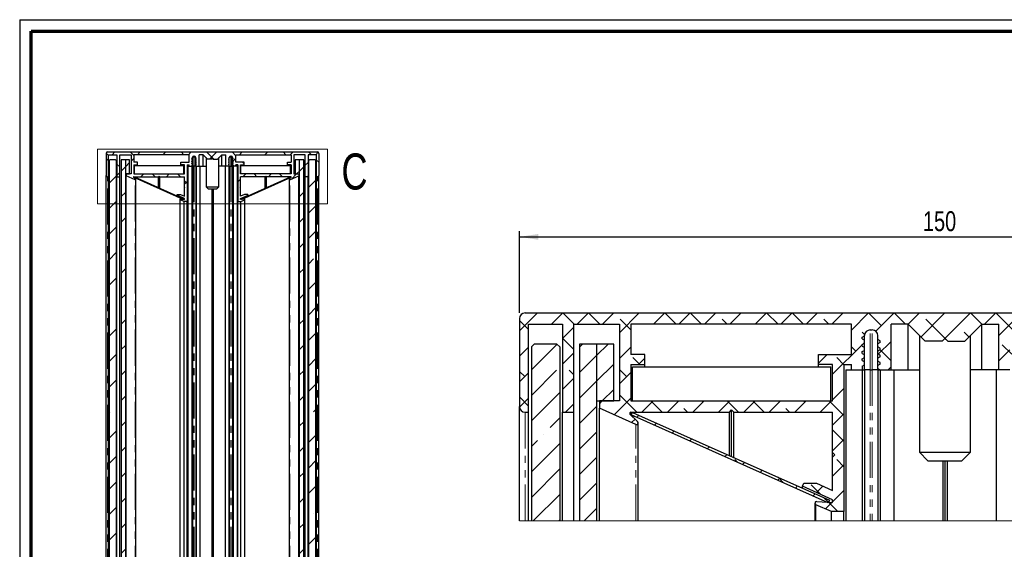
# Paper-space layout 'Section A DZ' of a CAD drawing. Header units: millimetres. Extents: x 7 to 291, y 7 to 204.
# Tile 4 of 5: x 7 to 180, y 111 to 204. Entities that reach past the tile are written whole.
import ezdxf

# ---------------------------------------------------------------- set-up
doc = ezdxf.new("R2010")
doc.units = ezdxf.units.MM
doc.linetypes.add('PHANTOM', pattern=[12.7, 6.35, -1.27, 1.27, -1.27, 1.27, -1.27])
doc.layers.add('LAYER2', color=7, linetype='Continuous')
doc.layers.add('LOGO', color=7, linetype='Continuous')
doc.styles.add('SLDTEXTSTYLE1', font='TXT', dxfattribs={"width": 0.75})
doc.dimstyles.new('SLDDIMSTYLE4', dxfattribs={"dimtxt": 3.5, "dimasz": 3.302, "dimexe": 0, "dimexo": 0.0625, "dimgap": 0.875, "dimtad": 1, "dimrnd": 1e-09, "dimzin": 12, "dimdsep": 46, "dimtxsty": 'SLDTEXTSTYLE1', "dimsah": 1, "dimcen": 0.09, "dimadec": 0, "dimazin": 3, "dimtfac": 1, "dimtofl": 0, "dimtmove": 0, "dimatfit": 3, "dimfxl": 1, "dimfrac": 2, "dimtolj": 1, "dimtzin": 12, "dimarcsym": 0})

# ---------------------------------------------------------------- blocks, each defined once
blk = doc.blocks.new('SW_HATCH_0')
at = {"color": 0, "linetype": 'Continuous', "lineweight": 18}
for p, q in [((0, 0), (3.16, 3.16)), ((1.6, 0.23), (0, 1.83)), ((3.16, 3.16), (3.16, 3.16)), ((5.65, 1.16), (7.65, 3.16)), ((9.65, 1.16), (7.65, 3.16)), ((10.14, 1.16), (12.14, 3.16)), ((14.14, 1.16), (12.14, 3.16)), ((14.63, 1.16), (16.63, 3.16)), ((17.6, -0.36), (21.12, 3.16)), ((19.6, 0.19), (17.75, 2.04)), ((21.12, 3.16), (21.12, 3.16)), ((23.61, 1.16), (25.61, 3.16)), ((27.61, 1.16), (25.61, 3.16)), ((28.1, 1.16), (30.1, 3.16)), ((32.1, 1.16), (30.1, 3.16)), ((32.59, 1.16), (34.59, 3.16)), ((36.59, 1.16), (35.71, 2.04)), ((37.08, 1.16), (39.08, 3.16)), ((41.57, 1.16), (43.57, 3.16)), ((45.57, 1.16), (43.57, 3.16)), ((46.06, 1.16), (48.06, 3.16)), ((50.06, 1.16), (48.06, 3.16)), ((50.55, 1.16), (52.55, 3.16)), ((54.55, 1.16), (53.67, 2.04)), ((55.04, 1.16), (57.04, 3.16)), ((58.5, 0.13), (61.53, 3.16)), ((63.77, 0.91), (61.53, 3.16)), ((62.8, -0.06), (66.02, 3.16)), ((68.02, 1.16), (66.02, 3.16)), ((68.5, 1.15), (70.51, 3.16)), ((70.75, -1.09), (75, 3.16)), ((75.51, -1.84), (71.63, 2.04)), ((74.49, -1.84), (79.49, 3.16)), ((75, 3.16), (75, 3.16)), ((81.5, 1.15), (79.49, 3.16)), ((81.98, 1.16), (83.98, 3.16)), ((87.2, -0.06), (83.98, 3.16)), ((84.5, -0.81), (88.47, 3.16)), ((89.16, -0.65), (92.96, 3.16)), ((91.5, 0.13), (89.59, 2.04)), ((95.45, 1.16), (97.45, 3.16)), ((99.45, 1.16), (97.45, 3.16)), ((99.94, 1.16), (101.94, 3.16)), ((103.94, 1.16), (101.94, 3.16)), ((104.43, 1.16), (106.43, 3.16)), ((108.43, 1.16), (107.55, 2.04)), ((108.92, 1.16), (110.92, 3.16)), ((113.41, 1.16), (115.41, 3.16)), ((117.41, 1.16), (115.41, 3.16)), ((117.9, 1.16), (119.9, 3.16)), ((121.9, 1.16), (119.9, 3.16)), ((122.39, 1.16), (124.39, 3.16)), ((126.39, 1.16), (125.51, 2.04)), ((126.88, 1.16), (128.88, 3.16)), ((130.4, 0.19), (133.37, 3.16)), ((135.37, 1.16), (133.37, 3.16)), ((135.86, 1.16), (137.86, 3.16)), ((139.86, 1.16), (137.86, 3.16)), ((140.35, 1.16), (142.35, 3.16)), ((144.35, 1.16), (143.47, 2.04)), ((144.84, 1.16), (146.84, 3.16)), ((148.4, 0.23), (150, 1.83)), ((7.6, -1.38), (9.6, 0.62)), ((142.35, -1.33), (140.4, 0.62)), ((9.6, -3.28), (7.6, -1.28)), ((60.84, -0.65), (60.41, -0.21)), ((79.25, -1.09), (78.37, -0.21)), ((132.4, -0.36), (132.25, -0.21)), ((140.4, -3.28), (142.4, -1.28)), ((0, -4.49), (1.6, -2.89)), ((2.1, -6.88), (6.62, -2.36)), ((10.6, -2.87), (11.13, -2.34)), ((13.6, -4.36), (15.62, -2.34)), ((17.6, -4.85), (19.6, -2.85)), ((55.2, -7.66), (60.43, -2.44)), ((59.28, -3.58), (58.5, -2.79)), ((60.52, -2.34), (60.83, -2.04)), ((63.24, -4.11), (65.5, -1.85)), ((65.5, -5.3), (63.55, -3.35)), ((84.5, -5.3), (86.45, -3.35)), ((86.76, -4.11), (85.1, -2.45)), ((89.44, -4.86), (91.5, -2.79)), ((128.76, -5.94), (132.4, -2.3)), ((131.13, -3.58), (130.4, -2.85)), ((133.4, -5.79), (136.4, -2.79)), ((136.4, -2.79), (136.85, -2.34)), ((145.72, -2.45), (145.72, -2.45)), ((148.4, -4.26), (150, -2.66)), ((149.09, -3.58), (148.4, -2.89)), ((7.6, -5.87), (9.6, -3.87)), ((10.6, -7.36), (13.6, -4.36)), ((21.24, -5.94), (20, -4.7)), ((21, -5.94), (22.1, -4.84)), ((52.7, -5.67), (54.23, -4.14)), ((57.2, -5.98), (55.92, -4.7)), ((94.8, -7.66), (91.84, -4.7)), ((92.8, -5.98), (94.64, -4.14)), ((129, -5.94), (127.9, -4.84)), ((136.4, -7.28), (139.4, -4.28)), ((142.4, -5.87), (140.4, -3.87)), ((142.9, -5.27), (144.6, -3.58)), ((142.9, -9.76), (147.9, -4.76)), ((13.6, -8.85), (16.6, -5.85)), ((18.87, -8.07), (17.6, -6.79)), ((65, -6.84), (65.5, -6.34)), ((130.4, -8.79), (132.4, -6.79)), ((140.4, -7.77), (142.4, -5.77)), ((0.91, -8.07), (0, -7.15)), ((0, -8.98), (1.6, -7.38)), ((2.1, -11.37), (6.53, -6.94)), ((7.6, -10.36), (9.6, -8.36)), ((9.6, -7.77), (8.77, -6.94)), ((17.6, -9.34), (19.6, -7.34)), ((92.8, -10.47), (94.8, -8.47)), ((132.4, -9.34), (130.4, -7.34)), ((133.4, -10.28), (136.4, -7.28)), ((148.4, -8.75), (150, -7.15)), ((150, -8.98), (148.4, -7.38)), ((7.65, -10.31), (7.6, -10.26)), ((10.6, -11.85), (13.6, -8.85)), ((14.6, -12.34), (16.6, -10.34)), ((55.2, -12.15), (57.2, -10.15)), ((136.4, -11.77), (139.4, -8.77)), ((140.4, -12.26), (142.4, -10.26)), ((142.4, -10.36), (141.23, -9.19)), ((143.47, -13.68), (147.9, -9.25)), ((1.6, -13.24), (0, -11.64)), ((0.01, -13.46), (1.6, -11.87)), ((2.1, -15.86), (7.1, -10.86)), ((16.66, -14.77), (19.6, -11.83)), ((20.66, -14.34), (17.6, -11.28)), ((94.8, -12.15), (94.08, -11.43)), ((129.34, -14.34), (132.4, -11.28)), ((133.34, -14.77), (130.4, -11.83)), ((135.83, -12.34), (136.4, -11.77)), ((148.4, -13.24), (150, -11.64)), ((149.99, -13.46), (148.4, -11.87)), ((8.11, -14.34), (9.6, -12.85)), ((10.6, -16.34), (13.6, -13.34)), ((14.1, -12.84), (14.6, -12.34)), ((14.38, -12.56), (14.17, -12.34)), ((21.58, -14.34), (23.58, -12.34)), ((25.15, -14.34), (23.15, -12.34)), ((26.07, -14.34), (28.07, -12.34)), ((29.64, -14.34), (28.98, -13.68)), ((30.56, -14.34), (32.56, -12.34)), ((32.34, -12.56), (32.13, -12.34)), ((35.05, -14.34), (37.05, -12.34)), ((38.62, -14.34), (36.62, -12.34)), ((39.54, -14.34), (41.54, -12.34)), ((43.11, -14.34), (41.11, -12.34)), ((44.03, -14.34), (46.03, -12.34)), ((47.6, -14.34), (46.94, -13.68)), ((48.52, -14.34), (50.52, -12.34)), ((50.3, -12.56), (50.09, -12.34)), ((53.01, -14.34), (55.01, -12.34)), ((57.04, -14.8), (54.58, -12.34)), ((92.8, -14.96), (95.42, -12.34)), ((96.99, -14.34), (94.99, -12.34)), ((97.91, -14.34), (99.91, -12.34)), ((101.48, -14.34), (100.82, -13.68)), ((102.4, -14.34), (104.4, -12.34)), ((104.19, -12.56), (103.97, -12.34)), ((106.89, -14.34), (108.89, -12.34)), ((110.46, -14.34), (108.46, -12.34)), ((111.38, -14.34), (113.38, -12.34)), ((114.95, -14.34), (112.95, -12.34)), ((115.87, -14.34), (117.87, -12.34)), ((119.44, -14.34), (118.78, -13.68)), ((120.36, -14.34), (122.36, -12.34)), ((122.15, -12.56), (121.93, -12.34)), ((124.85, -14.34), (126.85, -12.34)), ((128.42, -14.34), (126.42, -12.34)), ((133.45, -14.72), (135.83, -12.34)), ((136.4, -16.26), (139.4, -13.26)), ((142.9, -18.74), (147.9, -13.74)), ((5.4, -17.05), (7.1, -15.35)), ((19.77, -16.15), (20.37, -15.55)), ((20.68, -15.25), (21.05, -14.87)), ((55.2, -16.64), (57.2, -14.64)), ((92.96, -14.8), (92.8, -14.64)), ((127.73, -15.96), (128.71, -14.97)), ((23.78, -16.63), (24.16, -16.25)), ((126.22, -16.63), (125.84, -16.25)), ((4.28, -18.17), (4.28, -18.17)), ((10.6, -20.83), (13.6, -17.83)), ((26.89, -18.01), (27.27, -17.63)), ((30, -19.4), (30.37, -19.02)), ((57.2, -19.45), (55.2, -17.45)), ((92.8, -19.45), (94.8, -17.45)), ((119.63, -19.56), (120.62, -18.57)), ((123.11, -18.01), (122.73, -17.63)), ((136.4, -20.75), (139.4, -17.75)), ((2.1, -20.35), (3.16, -19.29)), ((2.1, -24.84), (7.1, -19.84)), ((33.1, -20.78), (33.48, -20.4)), ((55.2, -21.13), (57.2, -19.13)), ((94.8, -21.13), (92.8, -19.13)), ((116.9, -20.78), (116.52, -20.4)), ((142.9, -23.23), (145.72, -20.42)), ((146.84, -19.29), (146.84, -19.29)), ((10.6, -25.32), (13.6, -22.32)), ((36.21, -22.16), (36.59, -21.78)), ((92.8, -23.94), (94.65, -22.09)), ((111.54, -23.16), (112.53, -22.18)), ((136.4, -25.24), (139.4, -22.24)), ((38.46, -23.16), (37.96, -22.66)), ((39.32, -23.55), (39.69, -23.17)), ((55.2, -25.62), (57.2, -23.62)), ((57.2, -23.94), (55.92, -22.66)), ((94.8, -25.62), (92.8, -23.62)), ((110.68, -23.55), (110.31, -23.17)), ((142.9, -27.72), (147.9, -22.72)), ((2.1, -29.33), (7.1, -24.33)), ((42.42, -24.93), (42.8, -24.55)), ((45.53, -26.31), (45.91, -25.93)), ((46.55, -26.77), (45.57, -25.78)), ((103.45, -26.77), (104.43, -25.78)), ((107.58, -24.93), (107.2, -24.55)), ((10.6, -29.81), (13.6, -26.81)), ((48.64, -27.7), (49.02, -27.32)), ((53.07, -28.79), (51.43, -27.15)), ((52.35, -28.47), (53.49, -27.34)), ((92.8, -28.43), (94.8, -26.43)), ((97.45, -28.27), (96.51, -27.34)), ((96.93, -28.79), (98.88, -26.84)), ((101.36, -27.7), (100.98, -27.32)), ((136.4, -29.73), (139.4, -26.73)), ((144.6, -30.52), (147.9, -27.22)), ((2.49, -33.43), (7.1, -28.82)), ((51.74, -29.08), (52.12, -28.7)), ((54.46, -30.18), (53.66, -29.39)), ((55.2, -30.11), (57.2, -28.11)), ((94.8, -30.11), (94.08, -29.4)), ((95.54, -30.18), (96.34, -29.39)), ((53.94, -31.37), (55.08, -30.24)), ((56.12, -31.84), (54.47, -30.19)), ((93.88, -31.84), (95.53, -30.19)), ((96.06, -31.37), (94.92, -30.24)), ((137.19, -33.43), (139.4, -31.22)), ((11.47, -33.43), (13.6, -31.3)), ((143.47, -31.64), (143.47, -31.64)), ((146.17, -33.43), (147.9, -31.71)), ((6.98, -33.43), (7.1, -33.31))]:
    blk.add_line(p, q, dxfattribs=at)
blk = doc.blocks.new('_D_3')
at = {"layer": 'LOGO'}
for p, q in [((94.68, 152.15), (94.68, 166.54)), ((94.68, 165.54), (244.68, 165.54)), ((244.68, 152.15), (244.68, 166.54))]:
    blk.add_line(p, q, dxfattribs=at)
for points in [[(94.68, 165.54), (97.98, 165.03), (97.98, 166.05)], [(244.68, 165.54), (241.38, 166.05), (241.38, 165.03)]]:
    blk.add_solid(points, dxfattribs=at)
at = {"layer": 'LOGO', "insert": (165.8, 170.05), "char_height": 3.5, "attachment_point": 1, "style": 'SLDTEXTSTYLE1'}
blk.add_mtext('150', dxfattribs=at)

psp = doc.layouts.new('Section A DZ')

# ---------------------------------------------------------------- hatches: boundary and pattern name
at = {"linetype": 'Continuous', "lineweight": 18}
h = psp.add_hatch(dxfattribs=at)
h.set_pattern_fill('ANSI38', style=0)
edge = h.paths.add_edge_path(flags=0)
edge.add_line((37.012, 178.661), (36.912, 178.719))
edge.add_line((36.912, 178.719), (36.912, 178.794))
edge.add_line((36.912, 178.794), (37.012, 178.851))
edge.add_line((37.012, 178.851), (37.012, 178.978))
edge.add_line((37.012, 178.978), (36.912, 179.036))
edge.add_line((36.912, 179.036), (36.912, 179.111))
edge.add_line((36.912, 179.111), (37.012, 179.169))
edge.add_line((37.012, 179.169), (37.012, 179.296))
edge.add_line((37.012, 179.296), (36.912, 179.354))
edge.add_line((36.912, 179.354), (36.912, 179.429))
edge.add_line((36.912, 179.429), (37.012, 179.486))
edge.add_line((37.012, 179.486), (37.012, 179.5))
edge.add_arc((37.262, 179.5), 0.25, 90, 180, ccw=False)
edge.add_line((37.262, 179.75), (37.35, 179.75))
edge.add_arc((37.35, 179.5), 0.25, 0, 90, ccw=False)
edge.add_line((37.6, 179.5), (37.6, 179.328))
edge.add_line((37.6, 179.328), (37.7, 179.27))
edge.add_line((37.7, 179.27), (37.7, 179.195))
edge.add_line((37.7, 179.195), (37.6, 179.137))
edge.add_line((37.6, 179.137), (37.6, 179.01))
edge.add_line((37.6, 179.01), (37.7, 178.952))
edge.add_line((37.7, 178.952), (37.7, 178.877))
edge.add_line((37.7, 178.877), (37.6, 178.82))
edge.add_line((37.6, 178.82), (37.6, 178.693))
edge.add_line((37.6, 178.693), (37.7, 178.635))
edge.add_line((37.7, 178.635), (37.7, 178.56))
edge.add_line((37.7, 178.56), (37.6, 178.502))
edge.add_line((37.6, 178.502), (37.6, 178.375))
edge.add_line((37.6, 178.375), (37.7, 178.317))
edge.add_line((37.7, 178.317), (37.7, 178.242))
edge.add_line((37.7, 178.242), (37.6, 178.185))
edge.add_line((37.6, 178.185), (37.6, 178.058))
edge.add_line((37.6, 178.058), (37.7, 178))
edge.add_line((37.7, 178), (38.181, 178))
edge.add_line((38.181, 178), (38.181, 180))
edge.add_line((38.181, 180), (38.931, 180))
edge.add_line((38.931, 180), (39.681, 179.25))
edge.add_line((39.681, 179.25), (40.431, 179.25))
edge.add_line((40.431, 179.25), (40.556, 179.375))
edge.add_line((40.556, 179.375), (40.681, 179.25))
edge.add_line((40.681, 179.25), (41.431, 179.25))
edge.add_line((41.431, 179.25), (42.181, 180))
edge.add_line((42.181, 180), (42.931, 180))
edge.add_line((42.931, 180), (42.931, 178))
edge.add_line((42.931, 178), (43.412, 178))
edge.add_line((43.412, 178), (43.512, 178.058))
edge.add_line((43.512, 178.058), (43.512, 178.185))
edge.add_line((43.512, 178.185), (43.412, 178.242))
edge.add_line((43.412, 178.242), (43.412, 178.317))
edge.add_line((43.412, 178.317), (43.512, 178.375))
edge.add_line((43.512, 178.375), (43.512, 178.502))
edge.add_line((43.512, 178.502), (43.412, 178.56))
edge.add_line((43.412, 178.56), (43.412, 178.635))
edge.add_line((43.412, 178.635), (43.512, 178.693))
edge.add_line((43.512, 178.693), (43.512, 178.82))
edge.add_line((43.512, 178.82), (43.412, 178.877))
edge.add_line((43.412, 178.877), (43.412, 178.952))
edge.add_line((43.412, 178.952), (43.512, 179.01))
edge.add_line((43.512, 179.01), (43.512, 179.137))
edge.add_line((43.512, 179.137), (43.412, 179.195))
edge.add_line((43.412, 179.195), (43.412, 179.27))
edge.add_line((43.412, 179.27), (43.512, 179.328))
edge.add_line((43.512, 179.328), (43.512, 179.5))
edge.add_arc((43.762, 179.5), 0.25, 90, 180, ccw=False)
edge.add_line((43.762, 179.75), (43.85, 179.75))
edge.add_arc((43.85, 179.5), 0.25, 0, 90, ccw=False)
edge.add_line((44.1, 179.5), (44.1, 179.486))
edge.add_line((44.1, 179.486), (44.2, 179.429))
edge.add_line((44.2, 179.429), (44.2, 179.354))
edge.add_line((44.2, 179.354), (44.1, 179.296))
edge.add_line((44.1, 179.296), (44.1, 179.169))
edge.add_line((44.1, 179.169), (44.2, 179.111))
edge.add_line((44.2, 179.111), (44.2, 179.036))
edge.add_line((44.2, 179.036), (44.1, 178.978))
edge.add_line((44.1, 178.978), (44.1, 178.851))
edge.add_line((44.1, 178.851), (44.2, 178.794))
edge.add_line((44.2, 178.794), (44.2, 178.719))
edge.add_line((44.2, 178.719), (44.1, 178.661))
edge.add_line((44.1, 178.661), (44.1, 178.534))
edge.add_line((44.1, 178.534), (44.2, 178.476))
edge.add_line((44.2, 178.476), (44.2, 178.401))
edge.add_line((44.2, 178.401), (44.1, 178.343))
edge.add_line((44.1, 178.343), (44.1, 178.216))
edge.add_line((44.1, 178.216), (44.2, 178.159))
edge.add_line((44.2, 178.159), (44.2, 178))
edge.add_line((44.2, 178), (44.681, 178))
edge.add_line((44.681, 178), (44.681, 178.225))
edge.add_line((44.681, 178.225), (45.006, 178.225))
edge.add_line((45.006, 178.225), (45.006, 171.75))
edge.add_line((45.006, 171.75), (45.556, 171.75))
edge.add_line((45.556, 171.75), (46.241, 172.055))
edge.add_arc((46.211, 172.123), 0.075, 294, 454)
edge.add_line((46.205, 172.198), (45.506, 172.149))
edge.add_line((45.506, 172.149), (45.506, 172.275))
edge.add_line((45.506, 172.275), (46.837, 172.868))
edge.add_line((46.837, 172.868), (46.778, 173))
edge.add_line((46.778, 173), (46.212, 173))
edge.add_line((46.212, 173), (45.506, 172.685))
edge.add_line((45.506, 172.685), (45.506, 174.15))
edge.add_line((45.506, 174.15), (45.406, 174.25))
edge.add_line((45.406, 174.25), (45.506, 174.35))
edge.add_line((45.506, 174.35), (45.506, 176.125))
edge.add_line((45.506, 176.125), (49.856, 176.125))
edge.add_line((49.856, 176.125), (49.956, 176.225))
edge.add_line((49.956, 176.225), (50.056, 176.125))
edge.add_line((50.056, 176.125), (54.405, 176.125))
edge.add_arc((54.405, 176.075), 0.05, -46, 90, ccw=False)
edge.add_line((54.439, 176.039), (54.104, 175.715))
edge.add_arc((54.156, 175.661), 0.075, 134, 294)
edge.add_line((54.187, 175.592), (55.781, 176.302))
edge.add_line((55.781, 176.302), (55.781, 176.625))
edge.add_line((55.781, 176.625), (54.906, 176.625))
edge.add_line((54.906, 176.625), (54.906, 180))
edge.add_line((54.906, 180), (56.906, 180))
edge.add_line((56.906, 180), (56.906, 176.125))
edge.add_line((56.906, 176.125), (57.406, 176.125))
edge.add_line((57.406, 176.125), (57.406, 180))
edge.add_line((57.406, 180), (58.906, 180))
edge.add_line((58.906, 180), (58.906, 176.125))
edge.add_line((58.906, 176.125), (59.056, 176.125))
edge.add_arc((59.056, 176.375), 0.25, 270, 360)
edge.add_line((59.306, 176.375), (59.306, 180.25))
edge.add_arc((59.056, 180.25), 0.25, 0, 90)
edge.add_line((59.056, 180.5), (22.056, 180.5))
edge.add_arc((22.056, 180.25), 0.25, 90, 180)
edge.add_line((21.806, 180.25), (21.806, 176.375))
edge.add_arc((22.056, 176.375), 0.25, 180, 270)
edge.add_line((22.056, 176.125), (22.206, 176.125))
edge.add_line((22.206, 176.125), (22.206, 180))
edge.add_line((22.206, 180), (23.706, 180))
edge.add_line((23.706, 180), (23.706, 176.125))
edge.add_line((23.706, 176.125), (24.206, 176.125))
edge.add_line((24.206, 176.125), (24.206, 180))
edge.add_line((24.206, 180), (26.206, 180))
edge.add_line((26.206, 180), (26.206, 176.625))
edge.add_line((26.206, 176.625), (25.331, 176.625))
edge.add_line((25.331, 176.625), (25.331, 176.302))
edge.add_line((25.331, 176.302), (26.926, 175.592))
edge.add_arc((26.956, 175.661), 0.075, 246, 406)
edge.add_line((27.008, 175.715), (26.673, 176.039))
edge.add_arc((26.707, 176.075), 0.05, 90, 226, ccw=False)
edge.add_line((26.707, 176.125), (31.056, 176.125))
edge.add_line((31.056, 176.125), (31.156, 176.225))
edge.add_line((31.156, 176.225), (31.256, 176.125))
edge.add_line((31.256, 176.125), (35.606, 176.125))
edge.add_line((35.606, 176.125), (35.606, 174.35))
edge.add_line((35.606, 174.35), (35.706, 174.25))
edge.add_line((35.706, 174.25), (35.606, 174.15))
edge.add_line((35.606, 174.15), (35.606, 172.685))
edge.add_line((35.606, 172.685), (34.9, 173))
edge.add_line((34.9, 173), (34.334, 173))
edge.add_line((34.334, 173), (34.275, 172.868))
edge.add_line((34.275, 172.868), (35.606, 172.275))
edge.add_line((35.606, 172.275), (35.606, 172.149))
edge.add_line((35.606, 172.149), (34.907, 172.198))
edge.add_arc((34.901, 172.123), 0.075, 86, 246)
edge.add_line((34.871, 172.055), (35.556, 171.75))
edge.add_line((35.556, 171.75), (36.106, 171.75))
edge.add_line((36.106, 171.75), (36.106, 178.225))
edge.add_line((36.106, 178.225), (36.431, 178.225))
edge.add_line((36.431, 178.225), (36.431, 178))
edge.add_line((36.431, 178), (36.912, 178))
edge.add_line((36.912, 178), (36.912, 178.159))
edge.add_line((36.912, 178.159), (37.012, 178.216))
edge.add_line((37.012, 178.216), (37.012, 178.343))
edge.add_line((37.012, 178.343), (36.912, 178.401))
edge.add_line((36.912, 178.401), (36.912, 178.476))
edge.add_line((36.912, 178.476), (37.012, 178.534))
edge.add_line((37.012, 178.534), (37.012, 178.661))
h.paths.add_polyline_path([(53.781, 178.225), (54.406, 178.225), (54.406, 176.625), (45.506, 176.625), (45.506, 178.225), (46.131, 178.225), (46.131, 178.675), (44.681, 178.675), (44.681, 180), (54.406, 180), (54.406, 178.675), (53.781, 178.675)], flags=0)
h.paths.add_polyline_path([(26.706, 176.625), (26.706, 178.225), (27.331, 178.225), (27.331, 178.675), (26.706, 178.675), (26.706, 180), (36.431, 180), (36.431, 178.675), (34.981, 178.675), (34.981, 178.225), (35.606, 178.225), (35.606, 176.625)], flags=0)
h = psp.add_hatch(dxfattribs=at)
h.set_pattern_fill('ANSI35', style=0)
h.paths.add_polyline_path([(23.581, 63), (23.581, 179), (23.456, 179.125), (22.456, 179.125), (22.331, 179), (22.331, 63), (22.456, 62.875), (23.456, 62.875)], flags=0)
h = psp.add_hatch(dxfattribs=at)
h.set_pattern_fill('ANSI31', style=0)
h.paths.add_polyline_path([(25.206, 62.875), (25.206, 179.125), (24.456, 179.125), (24.456, 62.875)], flags=0)
h = psp.add_hatch(dxfattribs=at)
h.set_pattern_fill('ANSI31', style=0)
h.paths.add_polyline_path([(25.206, 179.125), (25.206, 176.625), (25.956, 176.625), (25.956, 179.125)], flags=0)
h = psp.add_hatch(dxfattribs=at)
h.set_pattern_fill('ANSI31', style=0)
h.paths.add_polyline_path([(55.156, 179.125), (55.156, 176.625), (55.906, 176.625), (55.906, 179.125)], flags=0)
h = psp.add_hatch(dxfattribs=at)
h.set_pattern_fill('ANSI31', style=0)
h.paths.add_polyline_path([(55.906, 179.125), (55.906, 62.875), (56.656, 62.875), (56.656, 179.125)], flags=0)
h = psp.add_hatch(dxfattribs=at)
h.set_pattern_fill('ANSI35', style=0)
h.paths.add_polyline_path([(58.656, 179.125), (57.656, 179.125), (57.531, 179), (57.531, 63), (57.656, 62.875), (58.656, 62.875), (58.781, 63), (58.781, 179)], flags=0)
h = psp.add_hatch(dxfattribs=at)
h.set_pattern_fill('ANSI38', style=0)
h.paths.add_polyline_path([(35.411, 172.143), (35.461, 172.257), (26.783, 176.121), (26.732, 176.007)], flags=0)
h = psp.add_hatch(dxfattribs=at)
h.set_pattern_fill('ANSI38', style=0)
h.paths.add_polyline_path([(45.651, 172.257), (45.702, 172.143), (54.38, 176.007), (54.329, 176.121)], flags=0)

# ---------------------------------------------------------------- linework, layer by layer
at = {"color": 7, "linetype": 'Continuous', "lineweight": 18}
for p, q in [((20.268, 180.967), (60.844, 180.967)), ((20.268, 180.967), (20.268, 171.352)), ((60.844, 180.967), (60.844, 171.352)), ((20.268, 171.352), (60.844, 171.352)), ((94.679, 115.56), (244.679, 115.56))]:
    psp.add_line(p, q, dxfattribs=at)
at = {"color": 7, "linetype": 'Continuous', "lineweight": 25}
for p, q in [((21.806, 180.25), (21.806, 176.375)), ((22.056, 180.5), (59.056, 180.5)), ((22.206, 180), (23.706, 180)), ((22.206, 176.125), (22.206, 180)), ((22.456, 179.125), (22.331, 179)), ((22.331, 179), (22.331, 63)), ((23.456, 179.125), (22.456, 179.125)), ((23.581, 179), (23.456, 179.125)), ((23.581, 179), (23.581, 63)), ((23.706, 180), (23.706, 176.125)), ((24.206, 180), (26.206, 180)), ((24.206, 176.125), (24.206, 180)), ((25.206, 179.125), (24.456, 179.125)), ((24.456, 179.125), (24.456, 62.875)), ((25.206, 179.125), (25.206, 62.875)), ((25.956, 179.125), (25.206, 179.125)), ((25.206, 179.125), (25.206, 176.625)), ((25.956, 176.625), (25.956, 179.125)), ((26.206, 180), (26.206, 176.625)), ((36.431, 180), (26.706, 180)), ((26.706, 180), (26.706, 178.675)), ((36.431, 178.675), (36.431, 180)), ((36.912, 179.429), (37.012, 179.486)), ((36.912, 179.354), (36.912, 179.429)), ((36.912, 179.354), (37.012, 179.296)), ((36.912, 179.111), (37.012, 179.169)), ((36.912, 179.036), (36.912, 179.111)), ((36.912, 179.036), (37.012, 178.978)), ((36.912, 178.794), (37.012, 178.851)), ((36.912, 178.719), (36.912, 178.794)), ((37.012, 179.486), (37.012, 179.5)), ((37.012, 179.296), (37.012, 179.486)), ((37.012, 179.169), (37.012, 179.296)), ((37.012, 178.978), (37.012, 179.169)), ((37.012, 178.851), (37.012, 178.978)), ((37.012, 178.661), (37.012, 178.851)), ((37.262, 179.75), (37.35, 179.75)), ((37.6, 179.328), (37.6, 179.5)), ((37.7, 179.27), (37.6, 179.328)), ((37.6, 179.137), (37.6, 179.328)), ((37.7, 179.195), (37.6, 179.137)), ((37.6, 179.01), (37.6, 179.137)), ((37.7, 178.952), (37.6, 179.01)), ((37.6, 178.82), (37.6, 179.01)), ((37.7, 178.877), (37.6, 178.82)), ((37.6, 178.693), (37.6, 178.82)), ((37.7, 179.195), (37.7, 179.27)), ((37.7, 178.877), (37.7, 178.952)), ((38.931, 180), (38.181, 180)), ((38.181, 178), (38.181, 180)), ((39.681, 179.25), (38.931, 180)), ((38.931, 178), (38.931, 180)), ((39.431, 179.5), (39.431, 174.362)), ((40.431, 179.25), (39.681, 179.25)), ((40.431, 179.25), (40.556, 179.375)), ((40.681, 179.25), (40.556, 179.375)), ((40.681, 179.25), (41.431, 179.25)), ((41.431, 179.25), (42.181, 180)), ((41.681, 174.362), (41.681, 179.5)), ((42.181, 180), (42.931, 180)), ((42.181, 178), (42.181, 180)), ((42.931, 178), (42.931, 180)), ((43.412, 179.27), (43.512, 179.328)), ((43.412, 179.195), (43.412, 179.27)), ((43.412, 179.195), (43.512, 179.137)), ((43.412, 178.952), (43.512, 179.01)), ((43.412, 178.877), (43.412, 178.952)), ((43.412, 178.877), (43.512, 178.82)), ((43.512, 179.328), (43.512, 179.5)), ((43.512, 179.137), (43.512, 179.328)), ((43.512, 179.01), (43.512, 179.137)), ((43.512, 178.82), (43.512, 179.01)), ((43.512, 178.693), (43.512, 178.82)), ((43.85, 179.75), (43.762, 179.75)), ((44.1, 179.486), (44.1, 179.5)), ((44.2, 179.429), (44.1, 179.486)), ((44.1, 179.296), (44.1, 179.486)), ((44.2, 179.354), (44.1, 179.296)), ((44.1, 179.169), (44.1, 179.296)), ((44.2, 179.111), (44.1, 179.169)), ((44.1, 178.978), (44.1, 179.169)), ((44.2, 179.036), (44.1, 178.978)), ((44.1, 178.851), (44.1, 178.978)), ((44.2, 178.794), (44.1, 178.851)), ((44.1, 178.661), (44.1, 178.851)), ((44.2, 179.354), (44.2, 179.429)), ((44.2, 179.036), (44.2, 179.111)), ((44.2, 178.719), (44.2, 178.794)), ((44.681, 180), (54.406, 180)), ((44.681, 178.675), (44.681, 180)), ((54.406, 180), (54.406, 178.675)), ((56.906, 180), (54.906, 180)), ((54.906, 180), (54.906, 176.625)), ((55.906, 179.125), (55.156, 179.125)), ((55.156, 179.125), (55.156, 176.625)), ((56.656, 179.125), (55.906, 179.125)), ((55.906, 62.875), (55.906, 179.125)), ((55.906, 176.625), (55.906, 179.125)), ((56.656, 62.875), (56.656, 179.125)), ((56.906, 176.125), (56.906, 180)), ((58.906, 180), (57.406, 180)), ((57.406, 180), (57.406, 176.125)), ((57.656, 179.125), (57.531, 179)), ((57.531, 63), (57.531, 179)), ((58.656, 179.125), (57.656, 179.125)), ((58.781, 179), (58.656, 179.125)), ((58.781, 63), (58.781, 179)), ((58.906, 176.125), (58.906, 180)), ((59.306, 180.25), (59.306, 176.375)), ((27.331, 178.675), (26.706, 178.675)), ((26.706, 178.225), (27.331, 178.225)), ((26.706, 178.225), (26.706, 176.625)), ((26.781, 178.125), (35.531, 178.125)), ((26.781, 176.625), (26.781, 178.125)), ((27.331, 178.225), (27.331, 178.675)), ((27.331, 178.125), (27.331, 178.225)), ((34.981, 178.225), (34.981, 178.675)), ((34.981, 178.675), (36.431, 178.675)), ((35.606, 178.225), (34.981, 178.225)), ((34.981, 178.125), (34.981, 178.225)), ((35.531, 176.625), (35.531, 178.125)), ((35.606, 176.625), (35.606, 178.225)), ((36.106, 178.225), (36.431, 178.225)), ((36.106, 178.225), (36.106, 171.75)), ((36.181, 178), (36.181, 64.25)), ((36.181, 178), (36.431, 178)), ((36.431, 178), (36.431, 178.225)), ((36.431, 178), (36.912, 178)), ((36.912, 178.719), (37.012, 178.661)), ((36.912, 178.476), (37.012, 178.534)), ((36.912, 178.401), (36.912, 178.476)), ((36.912, 178.401), (37.012, 178.343)), ((36.912, 178.159), (37.012, 178.216)), ((36.912, 178.159), (36.912, 178)), ((36.912, 178), (36.912, 64.25)), ((36.912, 178), (37.012, 178)), ((37.012, 178.534), (37.012, 178.661)), ((37.012, 178.343), (37.012, 178.534)), ((37.012, 178.216), (37.012, 178.343)), ((37.012, 178), (37.012, 178.216)), ((37.012, 178), (37.012, 64.25)), ((37.262, 178), (37.012, 178)), ((37.262, 178), (37.35, 178)), ((37.6, 178), (37.35, 178)), ((37.7, 178.635), (37.6, 178.693)), ((37.6, 178.502), (37.6, 178.693)), ((37.7, 178.56), (37.6, 178.502)), ((37.6, 178.375), (37.6, 178.502)), ((37.7, 178.317), (37.6, 178.375)), ((37.6, 178.185), (37.6, 178.375)), ((37.7, 178.242), (37.6, 178.185)), ((37.6, 178.058), (37.6, 178.185)), ((37.6, 178.058), (37.7, 178)), ((37.6, 178), (37.6, 178.058)), ((37.6, 178), (37.6, 64.25)), ((37.6, 178), (37.7, 178)), ((37.7, 178.56), (37.7, 178.635)), ((37.7, 178.242), (37.7, 178.317)), ((37.7, 178), (38.181, 178)), ((37.7, 178), (37.7, 64.25)), ((38.181, 178), (38.306, 178)), ((38.306, 178), (38.306, 64.25)), ((38.306, 178), (39.431, 178)), ((42.806, 178), (41.681, 178)), ((42.806, 178), (42.806, 64.25)), ((42.931, 178), (42.806, 178)), ((43.412, 178), (42.931, 178)), ((43.412, 178.635), (43.512, 178.693)), ((43.412, 178.56), (43.412, 178.635)), ((43.412, 178.56), (43.512, 178.502)), ((43.412, 178.317), (43.512, 178.375)), ((43.412, 178.242), (43.412, 178.317)), ((43.412, 178.242), (43.512, 178.185)), ((43.512, 178.058), (43.412, 178)), ((43.412, 178), (43.412, 64.25)), ((43.512, 178), (43.412, 178)), ((43.512, 178.502), (43.512, 178.693)), ((43.512, 178.375), (43.512, 178.502)), ((43.512, 178.185), (43.512, 178.375)), ((43.512, 178.058), (43.512, 178.185)), ((43.512, 178), (43.512, 178.058)), ((43.512, 178), (43.512, 64.25)), ((43.512, 178), (43.762, 178)), ((43.85, 178), (43.762, 178)), ((43.85, 178), (44.1, 178)), ((44.2, 178.719), (44.1, 178.661)), ((44.1, 178.534), (44.1, 178.661)), ((44.2, 178.476), (44.1, 178.534)), ((44.1, 178.343), (44.1, 178.534)), ((44.2, 178.401), (44.1, 178.343)), ((44.1, 178.216), (44.1, 178.343)), ((44.2, 178.159), (44.1, 178.216)), ((44.1, 178), (44.1, 178.216)), ((44.1, 178), (44.1, 64.25)), ((44.2, 178), (44.1, 178)), ((44.2, 178.401), (44.2, 178.476)), ((44.2, 178.159), (44.2, 178)), ((44.681, 178), (44.2, 178)), ((44.2, 178), (44.2, 64.25)), ((46.131, 178.675), (44.681, 178.675)), ((45.006, 178.225), (44.681, 178.225)), ((44.681, 178), (44.681, 178.225)), ((44.931, 178), (44.681, 178)), ((44.931, 178), (44.931, 64.25)), ((45.006, 178.225), (45.006, 171.75)), ((45.506, 178.225), (46.131, 178.225)), ((45.506, 176.625), (45.506, 178.225)), ((45.581, 178.125), (54.331, 178.125)), ((45.581, 176.625), (45.581, 178.125)), ((46.131, 178.225), (46.131, 178.675)), ((46.131, 178.125), (46.131, 178.225)), ((53.781, 178.225), (53.781, 178.675)), ((53.781, 178.675), (54.406, 178.675)), ((54.406, 178.225), (53.781, 178.225)), ((53.781, 178.125), (53.781, 178.225)), ((54.331, 176.625), (54.331, 178.125)), ((54.406, 178.225), (54.406, 176.625)), ((21.806, 65.875), (21.806, 176.375)), ((22.056, 176.125), (22.206, 176.125)), ((22.206, 66.125), (22.206, 176.125)), ((23.706, 176.125), (24.206, 176.125)), ((23.706, 66.125), (23.706, 176.125)), ((24.206, 66.125), (24.206, 176.125)), ((25.206, 176.625), (25.956, 176.625)), ((25.331, 176.625), (25.331, 176.302)), ((26.206, 176.625), (25.331, 176.625)), ((26.926, 175.592), (25.331, 176.302)), ((25.331, 65.947), (25.331, 176.302)), ((27.008, 175.715), (26.673, 176.039)), ((26.706, 176.625), (35.606, 176.625)), ((26.707, 176.125), (31.056, 176.125)), ((26.732, 176.007), (26.783, 176.121)), ((35.411, 172.143), (26.732, 176.007)), ((26.747, 175.967), (26.747, 176)), ((26.747, 176), (26.881, 175.941)), ((26.747, 176), (26.748, 176)), ((26.783, 176.121), (35.461, 172.257)), ((27.031, 66.589), (27.031, 175.661)), ((31.056, 176.125), (31.156, 176.225)), ((31.056, 174.219), (31.056, 176.125)), ((31.156, 176.225), (31.256, 176.125)), ((31.156, 174.174), (31.156, 176.225)), ((31.256, 176.125), (35.606, 176.125)), ((31.256, 174.13), (31.256, 176.125)), ((35.606, 174.35), (35.606, 176.125)), ((54.406, 176.625), (45.506, 176.625)), ((49.856, 176.125), (45.506, 176.125)), ((45.506, 174.35), (45.506, 176.125)), ((45.651, 172.257), (54.329, 176.121)), ((54.38, 176.007), (45.702, 172.143)), ((49.956, 176.225), (49.856, 176.125)), ((49.856, 174.13), (49.856, 176.125)), ((50.056, 176.125), (49.956, 176.225)), ((49.956, 174.174), (49.956, 176.225)), ((54.405, 176.125), (50.056, 176.125)), ((50.056, 174.219), (50.056, 176.125)), ((54.081, 175.661), (54.081, 66.589)), ((54.104, 175.715), (54.439, 176.039)), ((54.187, 175.592), (55.781, 176.302)), ((54.231, 175.941), (54.365, 176)), ((54.329, 176.121), (54.38, 176.007)), ((54.365, 176), (54.364, 176)), ((54.365, 176), (54.365, 175.967)), ((54.906, 176.625), (55.781, 176.625)), ((55.156, 176.625), (55.906, 176.625)), ((55.781, 176.625), (55.781, 176.302)), ((55.781, 65.947), (55.781, 176.302)), ((57.406, 176.125), (56.906, 176.125)), ((56.906, 66.125), (56.906, 176.125)), ((57.406, 66.125), (57.406, 176.125)), ((59.056, 176.125), (58.906, 176.125)), ((58.906, 66.125), (58.906, 176.125)), ((59.306, 65.875), (59.306, 176.375)), ((35.706, 174.25), (35.606, 174.35)), ((35.606, 174.15), (35.606, 174.35)), ((35.706, 174.25), (35.606, 174.15)), ((35.606, 172.685), (35.606, 174.15)), ((39.431, 174.362), (39.806, 173.987)), ((39.431, 174.362), (40.868, 174.362)), ((39.806, 173.987), (40.764, 173.987)), ((40.456, 173.987), (40.456, 64.25)), ((40.556, 173.987), (40.556, 64.25)), ((40.656, 173.987), (40.656, 64.25)), ((40.764, 173.987), (41.306, 173.987)), ((40.868, 174.362), (41.681, 174.362)), ((41.306, 173.987), (41.681, 174.362)), ((45.406, 174.25), (45.506, 174.35)), ((45.406, 174.25), (45.506, 174.15)), ((45.506, 174.15), (45.506, 174.35)), ((45.506, 172.685), (45.506, 174.15)), ((34.275, 172.868), (34.334, 173)), ((35.606, 172.275), (34.275, 172.868)), ((34.275, 172.786), (34.275, 172.868)), ((34.334, 173), (34.9, 173)), ((34.826, 172.123), (34.826, 70.126)), ((35.556, 171.75), (34.871, 172.055)), ((34.9, 173), (35.606, 172.685)), ((34.907, 172.198), (35.606, 172.149)), ((35.461, 172.257), (35.411, 172.143)), ((35.42, 172.164), (35.425, 172.162)), ((35.428, 172.183), (35.477, 172.162)), ((35.431, 172.162), (35.477, 172.162)), ((35.477, 172.158), (35.477, 172.162)), ((35.606, 172.149), (35.606, 172.275)), ((46.212, 173), (45.506, 172.685)), ((45.506, 172.275), (46.837, 172.868)), ((45.506, 172.149), (45.506, 172.275)), ((46.205, 172.198), (45.506, 172.149)), ((45.556, 171.75), (46.241, 172.055)), ((45.636, 172.162), (45.684, 172.183)), ((45.636, 172.162), (45.636, 172.158)), ((45.682, 172.162), (45.636, 172.162)), ((45.702, 172.143), (45.651, 172.257)), ((45.687, 172.162), (45.692, 172.164)), ((46.778, 173), (46.212, 173)), ((46.286, 70.126), (46.286, 172.123)), ((46.837, 172.868), (46.778, 173)), ((46.837, 172.786), (46.837, 172.868)), ((36.106, 171.75), (35.556, 171.75)), ((35.556, 70.5), (35.556, 171.75)), ((36.106, 70.5), (36.106, 171.75)), ((45.006, 171.75), (45.556, 171.75)), ((45.006, 70.5), (45.006, 171.75)), ((45.556, 70.5), (45.556, 171.75)), ((94.679, 151.152), (94.679, 135.652)), ((95.679, 152.152), (243.679, 152.152)), ((96.279, 150.152), (102.279, 150.152)), ((96.279, 134.652), (96.279, 150.152)), ((102.279, 150.152), (102.279, 134.652)), ((104.279, 150.152), (112.279, 150.152)), ((104.279, 134.652), (104.279, 150.152)), ((112.279, 150.152), (112.279, 136.652)), ((153.179, 150.152), (114.279, 150.152)), ((114.279, 150.152), (114.279, 144.852)), ((153.179, 144.852), (153.179, 150.152)), ((163.179, 150.152), (160.179, 150.152)), ((160.179, 142.152), (160.179, 150.152)), ((166.179, 147.152), (163.179, 150.152)), ((163.179, 142.152), (163.179, 150.152)), ((173.179, 147.152), (176.179, 150.152)), ((176.179, 150.152), (179.179, 150.152)), ((176.179, 142.152), (176.179, 150.152)), ((179.179, 142.152), (179.179, 150.152)), ((155.104, 147.867), (155.504, 148.098)), ((155.104, 147.567), (155.104, 147.867)), ((155.104, 147.567), (155.504, 147.336)), ((155.504, 148.098), (155.504, 148.152)), ((155.504, 147.336), (155.504, 148.098)), ((156.504, 149.152), (156.854, 149.152)), ((157.854, 147.463), (157.854, 148.152)), ((165.179, 148.152), (165.179, 127.602)), ((169.179, 147.152), (169.679, 147.652)), ((170.179, 147.152), (169.679, 147.652)), ((174.179, 127.602), (174.179, 148.152)), ((97.279, 146.652), (96.779, 146.152)), ((96.779, 146.152), (96.779, 115.56)), ((101.279, 146.652), (97.279, 146.652)), ((101.779, 146.152), (101.279, 146.652)), ((101.779, 146.152), (101.779, 115.56)), ((108.279, 146.652), (105.279, 146.652)), ((105.279, 146.652), (105.279, 115.56)), ((108.279, 146.652), (108.279, 115.56)), ((111.279, 146.652), (108.279, 146.652)), ((108.279, 146.652), (108.279, 136.652)), ((111.279, 136.652), (111.279, 146.652)), ((155.104, 146.597), (155.504, 146.828)), ((155.104, 146.297), (155.104, 146.597)), ((155.104, 146.297), (155.504, 146.066)), ((155.504, 146.828), (155.504, 147.336)), ((155.504, 146.066), (155.504, 146.828)), ((155.504, 145.558), (155.504, 146.066)), ((158.254, 147.232), (157.854, 147.463)), ((157.854, 146.701), (157.854, 147.463)), ((158.254, 146.932), (157.854, 146.701)), ((157.854, 146.193), (157.854, 146.701)), ((158.254, 145.962), (157.854, 146.193)), ((157.854, 145.431), (157.854, 146.193)), ((158.254, 146.932), (158.254, 147.232)), ((158.254, 145.662), (158.254, 145.962)), ((169.179, 147.152), (166.179, 147.152)), ((170.179, 147.152), (173.179, 147.152)), ((116.779, 144.852), (114.279, 144.852)), ((116.779, 143.052), (116.779, 144.852)), ((147.379, 143.052), (147.379, 144.852)), ((147.379, 144.852), (153.179, 144.852)), ((155.104, 145.327), (155.504, 145.558)), ((155.104, 145.027), (155.104, 145.327)), ((155.104, 145.027), (155.504, 144.796)), ((155.104, 144.057), (155.504, 144.288)), ((155.504, 144.796), (155.504, 145.558)), ((155.504, 144.288), (155.504, 144.796)), ((155.504, 143.526), (155.504, 144.288)), ((158.254, 145.662), (157.854, 145.431)), ((157.854, 144.923), (157.854, 145.431)), ((158.254, 144.692), (157.854, 144.923)), ((157.854, 144.161), (157.854, 144.923)), ((158.254, 144.392), (157.854, 144.161)), ((157.854, 143.653), (157.854, 144.161)), ((158.254, 144.392), (158.254, 144.692)), ((114.279, 143.052), (116.779, 143.052)), ((114.279, 143.052), (114.279, 136.652)), ((114.579, 142.652), (149.579, 142.652)), ((114.579, 136.652), (114.579, 142.652)), ((116.779, 142.652), (116.779, 143.052)), ((149.879, 143.052), (147.379, 143.052)), ((147.379, 142.652), (147.379, 143.052)), ((149.579, 136.652), (149.579, 142.652)), ((149.879, 136.652), (149.879, 143.052)), ((151.879, 143.052), (153.179, 143.052)), ((151.879, 143.052), (151.879, 117.152)), ((153.179, 142.152), (153.179, 143.052)), ((155.104, 143.757), (155.104, 144.057)), ((155.104, 143.757), (155.504, 143.526)), ((155.104, 142.787), (155.504, 143.018)), ((155.104, 142.787), (155.104, 142.152)), ((155.504, 143.018), (155.504, 143.526)), ((155.504, 142.152), (155.504, 143.018)), ((158.254, 143.422), (157.854, 143.653)), ((157.854, 142.891), (157.854, 143.653)), ((158.254, 143.122), (157.854, 142.891)), ((157.854, 142.383), (157.854, 142.891)), ((157.854, 142.383), (158.254, 142.152)), ((157.854, 142.152), (157.854, 142.383)), ((158.254, 143.122), (158.254, 143.422)), ((152.179, 142.152), (152.179, 115.56)), ((152.179, 142.152), (153.179, 142.152)), ((153.179, 142.152), (155.104, 142.152)), ((155.104, 142.152), (155.104, 115.56)), ((155.104, 142.152), (155.504, 142.152)), ((155.504, 142.152), (155.504, 115.56)), ((156.504, 142.152), (155.504, 142.152)), ((156.504, 142.152), (156.854, 142.152)), ((157.854, 142.152), (156.854, 142.152)), ((157.854, 142.152), (157.854, 115.56)), ((157.854, 142.152), (158.254, 142.152)), ((158.254, 142.152), (160.179, 142.152)), ((158.254, 142.152), (158.254, 115.56)), ((160.179, 142.152), (160.679, 142.152)), ((160.679, 142.152), (160.679, 115.56)), ((160.679, 142.152), (165.179, 142.152)), ((178.679, 142.152), (174.179, 142.152)), ((178.679, 142.152), (178.679, 115.56)), ((179.179, 142.152), (178.679, 142.152)), ((181.104, 142.152), (179.179, 142.152)), ((94.679, 115.56), (94.679, 135.652)), ((108.279, 136.652), (111.279, 136.652)), ((108.779, 136.652), (108.779, 135.362)), ((112.279, 136.652), (108.779, 136.652)), ((114.279, 136.652), (149.879, 136.652)), ((95.679, 134.652), (96.279, 134.652)), ((96.279, 115.56), (96.279, 134.652)), ((102.279, 134.652), (104.279, 134.652)), ((102.279, 115.56), (102.279, 134.652)), ((104.279, 115.56), (104.279, 134.652)), ((115.157, 132.523), (108.779, 135.362)), ((108.779, 115.56), (108.779, 135.362)), ((115.487, 133.012), (114.145, 134.309)), ((114.284, 134.652), (131.679, 134.652)), ((114.382, 134.181), (114.586, 134.638)), ((149.097, 118.725), (114.382, 134.181)), ((114.443, 134.021), (114.443, 134.152)), ((114.443, 134.152), (114.978, 133.916)), ((114.443, 134.152), (114.447, 134.152)), ((114.586, 134.638), (149.3, 119.182)), ((131.679, 134.652), (132.079, 135.052)), ((131.679, 127.027), (131.679, 134.652)), ((132.079, 135.052), (132.479, 134.652)), ((132.079, 126.849), (132.079, 135.052)), ((132.479, 134.652), (149.879, 134.652)), ((132.479, 126.671), (132.479, 134.652)), ((149.879, 127.552), (149.879, 134.652)), ((115.579, 115.56), (115.579, 132.797)), ((150.279, 127.152), (149.879, 127.552)), ((149.879, 126.752), (149.879, 127.552)), ((150.279, 127.152), (149.879, 126.752)), ((149.879, 120.895), (149.879, 126.752)), ((165.179, 127.602), (166.679, 126.102)), ((165.179, 127.602), (170.927, 127.602)), ((170.927, 127.602), (174.179, 127.602)), ((172.679, 126.102), (174.179, 127.602)), ((166.679, 126.102), (170.511, 126.102)), ((169.279, 126.102), (169.279, 115.56)), ((169.679, 126.102), (169.679, 115.56)), ((170.079, 126.102), (170.079, 115.56)), ((170.511, 126.102), (172.679, 126.102)), ((144.555, 121.623), (144.79, 122.152)), ((149.879, 119.253), (144.555, 121.623)), ((144.555, 121.295), (144.555, 121.623)), ((144.79, 122.152), (147.054, 122.152)), ((147.054, 122.152), (149.879, 120.895)), ((146.76, 118.647), (146.76, 115.56)), ((149.679, 117.152), (146.938, 118.373)), ((147.081, 118.946), (149.879, 118.75)), ((149.3, 119.182), (149.097, 118.725)), ((149.135, 118.81), (149.154, 118.801)), ((149.168, 118.885), (149.361, 118.799)), ((149.177, 118.799), (149.361, 118.799)), ((149.361, 118.787), (149.361, 118.799)), ((149.879, 118.75), (149.879, 119.253)), ((151.879, 117.152), (149.679, 117.152)), ((149.679, 115.56), (149.679, 117.152)), ((151.879, 115.56), (151.879, 117.152))]:
    psp.add_line(p, q, dxfattribs=at)
at = {"color": 8, "linetype": 'PHANTOM', "lineweight": 18}
for p, q in [((37.262, 178), (37.262, 179.75)), ((37.35, 178), (37.35, 179.75)), ((43.762, 178), (43.762, 179.75)), ((43.85, 178), (43.85, 179.75)), ((37.262, 178), (37.262, 64.25)), ((37.35, 178), (37.35, 64.25)), ((43.762, 178), (43.762, 64.25)), ((43.85, 178), (43.85, 64.25)), ((22.056, 66.125), (22.056, 176.125)), ((26.707, 176.005), (26.707, 176.125)), ((26.926, 66.657), (26.926, 175.592)), ((54.187, 66.657), (54.187, 175.592)), ((54.405, 176.005), (54.405, 176.125)), ((59.056, 66.125), (59.056, 176.125)), ((34.871, 70.195), (34.871, 172.055)), ((46.241, 70.195), (46.241, 172.055)), ((156.504, 142.152), (156.504, 149.152)), ((156.854, 142.152), (156.854, 149.152)), ((156.504, 142.152), (156.504, 115.56)), ((156.854, 142.152), (156.854, 115.56)), ((95.679, 115.56), (95.679, 134.652)), ((114.284, 134.174), (114.284, 134.652)), ((115.157, 115.56), (115.157, 132.523)), ((146.938, 115.56), (146.938, 118.373))]:
    psp.add_line(p, q, dxfattribs=at)
at = {"color": 7, "linetype": 'Continuous', "lineweight": 25}
for centre, radius, start, end in [((22.056, 180.25), 0.25, 90, 180), ((37.262, 179.5), 0.25, 90, 180), ((37.35, 179.5), 0.25, 0, 90), ((43.762, 179.5), 0.25, 90, 180), ((43.85, 179.5), 0.25, 0, 90), ((59.056, 180.25), 0.25, 0, 90), ((22.056, 176.375), 0.25, 180, 270), ((26.707, 176.075), 0.05, 90, 226), ((26.956, 175.661), 0.075, 246, 46), ((54.156, 175.661), 0.075, 134, 294), ((54.405, 176.075), 0.05, 314, 90), ((59.056, 176.375), 0.25, 270, 0), ((34.901, 172.123), 0.075, 86, 246), ((46.211, 172.123), 0.075, 294, 94), ((95.679, 151.152), 1, 90.00067, 179.99933), ((156.504, 148.152), 1, 90.00037, 179.99979), ((156.854, 148.152), 1, 0.0003, 89.99959), ((95.679, 135.652), 1, 180.00067, 269.99933), ((114.284, 134.452), 0.2, 90.00205, 225.99886), ((115.279, 132.797), 0.3, 246.00036, 46.00076), ((147.06, 118.647), 0.3, 86.00114, 245.99927)]:
    psp.add_arc(centre, radius, start, end, dxfattribs=at)
at = {"layer": 'LAYER2', "lineweight": 70}
for p, q in [((8.57, 8.784), (8.57, 201.784)), ((8.57, 201.784), (288.57, 201.784))]:
    psp.add_line(p, q, dxfattribs=at)
at = {"layer": 'LOGO'}
for q in [(290.57, 203.784), (6.57, 6.784)]:
    psp.add_line((6.57, 203.784), q, dxfattribs=at)

# ---------------------------------------------------------------- block references
at = {"color": 7, "linetype": 'Continuous', "lineweight": 18}
psp.add_blockref('SW_HATCH_0', (94.679, 148.994), dxfattribs=at)

# ---------------------------------------------------------------- texts
at = {"color": 7, "linetype": 'Continuous', "lineweight": 18, "insert": (63.289, 180.229), "char_height": 6.35, "attachment_point": 1, "style": 'SLDTEXTSTYLE1'}
psp.add_mtext('C', dxfattribs=at)

# ---------------------------------------------------------------- dimensions: what is measured, and where the dimension line sits
at = {"layer": 'LOGO'}
dim = psp.add_linear_dim(base=(244.679, 165.538), p1=(94.679, 151.152), p2=(244.679, 151.152), dimstyle='SLDDIMSTYLE4', dxfattribs=at)
dim.commit()
dim.dimension.update_dxf_attribs({"geometry": '_D_3', "text_midpoint": (169.679, 165.538), "dimtype": 160})

doc.saveas('drawing.dxf')
